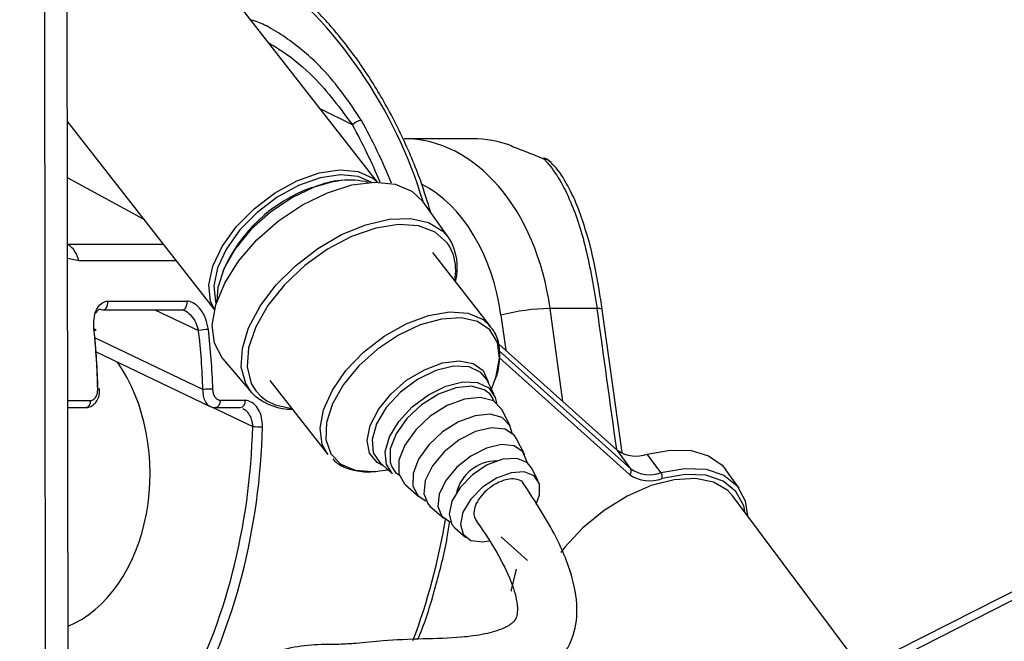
# Model space of a CAD drawing. Header units: millimetres. Extents: x 20 to 19631, y 28 to 16288.
# Tile 56 of 124: x 8907 to 9019, y 6499 to 6570. Entities that reach past the tile are written whole.
import ezdxf

# ---------------------------------------------------------------- set-up
doc = ezdxf.new("R2010")
doc.units = ezdxf.units.MM
doc.header["$LTSCALE"] = 2
doc.layers.add('COMPONENT_GEOMETRY', color=7, linetype='Continuous')
doc.styles.add('SLDTEXTSTYLE0', font='TXT', dxfattribs={"width": 0.75})
doc.dimstyles.new('SLDDIMSTYLE1', dxfattribs={"dimtxt": 100, "dimasz": 6.604, "dimexe": 0, "dimexo": 0.0625, "dimgap": 25, "dimtad": 0, "dimtih": 1, "dimtoh": 1, "dimdec": 1, "dimrnd": 1e-09, "dimzin": 12, "dimdsep": 46, "dimtxsty": 'SLDTEXTSTYLE0', "dimsah": 1, "dimcen": 0.09, "dimadec": 0, "dimazin": 3, "dimtfac": 1, "dimtdec": 1, "dimtofl": 0, "dimtmove": 0, "dimatfit": 3, "dimfxl": 1, "dimfrac": 2, "dimtolj": 1, "dimtzin": 12, "dimarcsym": 0})

# ---------------------------------------------------------------- blocks, each defined once
blk = doc.blocks.new('_D_4')
at = {"layer": 'COMPONENT_GEOMETRY', "color": 7}
for p, q in [((10221.03, 6612.47), (10221.03, 4529.82)), ((10020.96, 4509.51), (9990.49, 4509.51)), ((9990.49, 4509.51), (9990.49, 4350.76)), ((10421.1, 4509.51), (10451.57, 4509.51)), ((10451.57, 4509.51), (10451.57, 4350.76)), ((9990.49, 4350.76), (10020.96, 4350.76)), ((10451.57, 4350.76), (10421.1, 4350.76)), ((10221.03, 2118.49), (10221.03, 4201.14)), ((6365.47, 2118.49), (10227.38, 2118.49))]:
    blk.add_line(p, q, dxfattribs=at)
for points in [[(10221.03, 6612.47), (10220.01, 6605.86), (10222.04, 6605.86)], [(10221.03, 2118.49), (10222.04, 2125.1), (10220.01, 2125.1)]]:
    blk.add_solid(points, dxfattribs=at)
at = {"layer": 'COMPONENT_GEOMETRY', "color": 7, "char_height": 100, "attachment_point": 1, "style": 'SLDTEXTSTYLE0'}
for s, insert in [('7\'4.46"', (10020.96, 4479.66)), ('2247mm', (9948.25, 4330.05))]:
    blk.add_mtext(s, dxfattribs=dict(at, insert=insert))

msp = doc.modelspace()

# ---------------------------------------------------------------- linework, layer by layer
at = {"color": 8, "linetype": 'Continuous', "lineweight": 25}
for p, q in [((8986.97, 6486.86), (9234.16, 6612.47)), ((8909.75, 6441.74), (8909.56, 6587.83)), ((8944.63, 6557.66), (8940.97, 6559.5)), ((8920.83, 6546.94), (8912.17, 6551.63)), ((8912.19, 6544.08), (8912.19, 6544.08)), ((8912.19, 6544.08), (8923.07, 6544.08)), ((8956.12, 6542.87), (8955.7, 6543.84)), ((8913.45, 6542.17), (8912.19, 6542.47)), ((8924.57, 6542.17), (8913.45, 6542.17)), ((8922.14, 6536.61), (8927.1, 6534.24)), ((8968.58, 6526.18), (8967.14, 6536.75)), ((8961.53, 6535.99), (8962.08, 6532)), ((8927.6, 6527.54), (8915.29, 6533.42)), ((8961.33, 6531.93), (8976.33, 6518.49)), ((8976.2, 6517.85), (8961.36, 6531.14)), ((8933.61, 6527.38), (8934.19, 6526.76)), ((8934.19, 6526.76), (8934.89, 6526.25)), ((8912.21, 6526.28), (8914.79, 6526.28)), ((8928.59, 6525.55), (8933.27, 6523.32))]:
    msp.add_line(p, q, dxfattribs=at)
at = {"color": 7, "linetype": 'Continuous', "lineweight": 25}
for p, q in [((9232.26, 6612.47), (8990.18, 6489.45)), ((8912.32, 6446.56), (8912.11, 6602.99)), ((8947.49, 6551.16), (8928.89, 6574.93)), ((8912.17, 6558.01), (8928.91, 6536.62)), ((8958.3, 6556.09), (8950.51, 6556.09)), ((8955.62, 6544.8), (8952.69, 6548.89)), ((8960.4, 6534.67), (8953.79, 6543.12)), ((8916.21, 6536.61), (8925.24, 6536.61)), ((8916.76, 6537.58), (8925.79, 6537.58)), ((8925.24, 6536.61), (8925.25, 6536.61)), ((8972.49, 6536.75), (8967.14, 6536.75)), ((8975.34, 6520.36), (8973.08, 6536.65)), ((8961.3, 6532.7), (8974.83, 6520.58)), ((8915.43, 6531.81), (8928.42, 6525.61)), ((8929.86, 6531.02), (8933.13, 6527.2)), ((8960.76, 6526.97), (8959.88, 6528.7)), ((8915.85, 6527.56), (8915.86, 6527.56)), ((8935.21, 6528.57), (8941.82, 6520.12)), ((8960.45, 6527.58), (8960.81, 6528.49)), ((8933.57, 6526.75), (8933.13, 6527.2)), ((8912.21, 6525.47), (8914.22, 6525.47)), ((8929.03, 6525.47), (8931.86, 6525.47)), ((8932.43, 6526.28), (8929.6, 6526.28)), ((8962.58, 6523.41), (8961.64, 6525.25)), ((8964.28, 6520.09), (8963.33, 6521.93)), ((8976.33, 6518.49), (8974.83, 6520.58)), ((8979.75, 6518.07), (8978.19, 6520.17)), ((8947.74, 6519.2), (8949.21, 6517.93)), ((8965.78, 6517.14), (8965.03, 6518.62)), ((8947.3, 6518.2), (8947.72, 6518.25)), ((8947.72, 6518.25), (8948.7, 6518.38)), ((8988.66, 6516.28), (8987.17, 6518.37)), ((8950.67, 6516.66), (8952.23, 6515.3)), ((9002.63, 6495.78), (8987.96, 6515.37)), ((8953.48, 6514.22), (8955.04, 6512.86)), ((8989.37, 6513.48), (8989.24, 6514.1)), ((8956.29, 6511.78), (8957.54, 6510.69)), ((8961.57, 6510.75), (8964.56, 6508.07))]:
    msp.add_line(p, q, dxfattribs=at)
at = {"color": 7, "linetype": 'Continuous', "lineweight": 25, "flags": 128}
for points in [[(8966.39, 6553.82), (8966.48, 6553.88), (8966.5, 6553.88)], [(8928.92, 6536.65), (8928.48, 6537.6), (8928.29, 6539.46), (8928.73, 6541.58), (8929.78, 6543.82), (8931.38, 6546.05), (8933.42, 6548.12), (8935.77, 6549.91), (8938.3, 6551.3), (8940.83, 6552.2), (8943.21, 6552.56), (8945.3, 6552.36), (8946.95, 6551.6), (8947.46, 6551.16)], [(8929.86, 6531.02), (8929.79, 6531.12), (8928.91, 6532.8), (8928.66, 6534.85), (8929.06, 6537.18), (8930.08, 6539.66), (8931.67, 6542.16), (8933.75, 6544.56), (8936.22, 6546.73), (8938.94, 6548.55), (8941.77, 6549.95), (8944.57, 6550.83), (8947.19, 6551.16), (8949.51, 6550.93), (8951.39, 6550.13), (8952.69, 6548.89)], [(8946.76, 6551.15), (8945.27, 6551.8), (8943.26, 6552), (8940.95, 6551.65), (8938.5, 6550.78), (8936.07, 6549.43), (8933.79, 6547.71), (8931.82, 6545.71), (8930.28, 6543.55), (8929.26, 6541.39), (8928.83, 6539.34), (8929.03, 6537.55), (8929.1, 6537.32)], [(8940.04, 6550.55), (8942.45, 6551.21), (8943.04, 6551.3)], [(8940.28, 6550.57), (8937.73, 6549.38), (8935.28, 6547.74), (8933.09, 6545.78), (8931.3, 6543.6), (8930.01, 6541.34), (8929.31, 6539.16), (8929.2, 6537.61)], [(8955.7, 6543.84), (8955.43, 6544.24), (8954.06, 6545.47), (8952.17, 6546.18), (8949.87, 6546.33), (8947.28, 6545.92), (8944.54, 6544.96), (8941.8, 6543.51), (8939.21, 6541.65), (8936.9, 6539.47), (8934.99, 6537.1), (8933.61, 6534.66), (8932.8, 6532.29), (8932.63, 6530.1), (8933.1, 6528.23), (8933.61, 6527.38)], [(8916.02, 6536.65), (8916.17, 6536.61), (8916.21, 6536.61)], [(8915.21, 6534.24), (8915.3, 6534.26), (8915.37, 6534.29), (8915.41, 6534.31), (8915.43, 6534.33), (8915.41, 6534.34), (8915.36, 6534.36), (8915.29, 6534.36), (8915.19, 6534.37)], [(8949.21, 6517.93), (8948.5, 6518.99), (8948.37, 6520.45), (8948.85, 6522.15), (8949.91, 6523.9), (8951.44, 6525.55), (8953.29, 6526.94), (8955.27, 6527.92)], [(8960.27, 6527.02), (8959.65, 6527.51), (8958.2, 6527.9), (8956.39, 6527.73), (8954.42, 6526.99), (8952.49, 6525.78), (8950.83, 6524.22), (8949.6, 6522.49), (8948.94, 6520.77), (8948.93, 6519.24), (8949.11, 6518.71)], [(8955.27, 6527.92), (8957.2, 6528.4), (8958.89, 6528.33), (8960.16, 6527.72), (8960.9, 6526.63), (8961.04, 6525.99)], [(8961.64, 6525.25), (8961.61, 6525.3), (8960.68, 6526.23), (8959.23, 6526.63), (8957.41, 6526.45), (8955.43, 6525.71), (8953.5, 6524.5), (8951.83, 6522.93), (8950.59, 6521.19), (8949.93, 6519.47), (8949.92, 6517.94), (8950.55, 6516.77), (8950.67, 6516.66)], [(8934.89, 6526.25), (8935.83, 6525.79), (8937.71, 6525.37)], [(8962.83, 6522.57), (8962.56, 6523.45), (8961.68, 6524.33), (8960.3, 6524.71), (8958.59, 6524.54), (8956.72, 6523.84), (8954.9, 6522.7), (8953.32, 6521.22), (8952.16, 6519.58), (8951.54, 6517.95), (8951.52, 6516.51), (8952.12, 6515.41), (8952.98, 6514.86)], [(8963.33, 6521.93), (8963.09, 6522.31), (8962.01, 6523.01), (8960.47, 6523.16), (8958.65, 6522.74), (8956.78, 6521.79), (8955.07, 6520.43), (8953.73, 6518.82), (8952.93, 6517.16), (8952.76, 6515.65), (8953.24, 6514.46), (8953.48, 6514.22)], [(8964.51, 6519.24), (8964.5, 6519.33), (8964.05, 6520.44), (8963.04, 6521.1), (8961.6, 6521.25), (8959.89, 6520.85), (8958.13, 6519.95), (8956.53, 6518.68), (8955.28, 6517.17), (8954.52, 6515.62), (8954.37, 6514.2), (8954.82, 6513.09), (8955.81, 6512.43)], [(8965.03, 6518.62), (8964.53, 6519.22), (8963.34, 6519.69), (8961.75, 6519.59), (8959.99, 6518.94), (8958.29, 6517.81), (8956.88, 6516.37), (8955.96, 6514.81), (8955.63, 6513.34), (8955.96, 6512.15), (8956.29, 6511.78)], [(8978.19, 6520.17), (8980.82, 6520.64), (8983.19, 6520.58), (8985.19, 6519.99), (8986.72, 6518.9), (8987.17, 6518.37)], [(8965.55, 6514.47), (8965.92, 6515.52), (8965.92, 6516.79), (8965.31, 6517.71), (8964.19, 6518.16), (8962.69, 6518.06), (8961.03, 6517.45), (8959.43, 6516.39), (8958.1, 6515.03), (8957.22, 6513.55), (8956.92, 6512.16), (8957.23, 6511.04), (8958.11, 6510.35), (8959.45, 6510.17), (8960.2, 6510.28)], [(8979.75, 6518.07), (8982.48, 6518.55), (8984.92, 6518.45), (8986.94, 6517.77), (8988.45, 6516.56), (8989.36, 6514.86), (8989.63, 6513.14)], [(8987.96, 6515.37), (8987.37, 6516.01), (8985.76, 6516.97), (8983.69, 6517.39), (8981.27, 6517.26), (8978.64, 6516.59), (8975.93, 6515.4), (8973.29, 6513.76), (8970.87, 6511.76), (8968.78, 6509.52), (8968.37, 6508.98)], [(8962.73, 6504.55), (8962.74, 6504.73), (8963.3, 6507.06)]]:
    msp.add_lwpolyline(points, dxfattribs=at)
at = {"color": 8, "linetype": 'Continuous', "lineweight": 25, "flags": 128}
for points in [[(8933.13, 6527.2), (8932.48, 6528.2), (8931.97, 6530.06), (8932.09, 6532.22), (8932.81, 6534.57), (8934.11, 6537.01), (8935.91, 6539.4), (8938.14, 6541.63), (8940.67, 6543.59), (8943.38, 6545.17), (8946.14, 6546.3), (8948.8, 6546.93), (8951.23, 6547.01), (8953.31, 6546.54), (8954.94, 6545.56), (8955.62, 6544.8)], [(8916.21, 6536.61), (8916.32, 6536.62), (8916.46, 6536.69), (8916.58, 6536.81), (8916.68, 6536.97), (8916.75, 6537.16), (8916.77, 6537.37), (8916.76, 6537.58)], [(8925.25, 6536.61), (8925.35, 6536.62), (8925.49, 6536.69), (8925.61, 6536.81), (8925.71, 6536.97), (8925.77, 6537.16), (8925.8, 6537.37), (8925.79, 6537.58)], [(8941.82, 6520.12), (8941.19, 6521.28), (8940.94, 6523.12), (8941.33, 6525.22), (8942.34, 6527.46), (8943.89, 6529.69), (8945.9, 6531.78), (8948.24, 6533.59), (8950.75, 6535.02), (8953.29, 6535.97), (8955.69, 6536.37), (8957.81, 6536.22), (8959.5, 6535.51), (8960.4, 6534.67)], [(8960.81, 6528.49), (8961.01, 6529.06), (8961.39, 6531.11), (8961.14, 6532.9), (8960.29, 6534.31), (8958.88, 6535.26), (8957.01, 6535.68), (8954.79, 6535.56), (8952.36, 6534.9)], [(8952.36, 6534.9), (8949.88, 6533.73), (8947.49, 6532.14), (8945.36, 6530.22), (8943.61, 6528.1), (8942.35, 6525.9), (8941.67, 6523.77), (8941.6, 6521.83), (8942.15, 6520.22), (8943.29, 6519.03), (8944.94, 6518.34), (8947, 6518.18), (8947.3, 6518.2)], [(8948.16, 6518.84), (8947.45, 6519.22), (8946.59, 6520.27), (8946.31, 6521.71), (8946.65, 6523.42), (8947.58, 6525.24), (8949, 6527.01), (8950.8, 6528.58), (8952.82, 6529.79), (8954.88, 6530.56), (8956.79, 6530.8), (8958.38, 6530.5), (8959.52, 6529.69), (8960.09, 6528.42), (8960.12, 6528.24)], [(8959.88, 6528.7), (8959.25, 6529.48), (8957.91, 6530.12), (8956.14, 6530.19), (8954.11, 6529.69), (8952.03, 6528.66), (8950.09, 6527.21), (8948.48, 6525.47), (8947.37, 6523.63), (8946.86, 6521.85), (8947, 6520.32), (8947.74, 6519.2)], [(8960.75, 6526.19), (8960.58, 6526.58), (8960.27, 6527.02)], [(8949.11, 6518.71), (8949.55, 6518.08), (8949.97, 6517.76)], [(8989.24, 6514.1), (8989.19, 6514.3), (8988.31, 6515.93), (8986.85, 6517.11), (8984.89, 6517.76), (8982.54, 6517.86), (8979.91, 6517.39)]]:
    msp.add_lwpolyline(points, dxfattribs=at)
at = {"color": 8, "linetype": 'Continuous', "lineweight": 25}
for centre, radius, start, end in [((8901.45, 6533.48), 53.5, 16.7804, 52.3268), ((8966.18, 6552.36), 1.48, 42.7912, 81.7738), ((8972.64, 6535.92), 0.849, 58.7881, 100.3715), ((8915.69, 6526.52), 1.05, 80.6899, 93.4895), ((8914.07, 6526.18), 0.73, 282.464, 7.6907), ((8928.87, 6526.18), 0.73, 282.4546, 7.6918), ((8931.7, 6526.18), 0.73, 282.464, 7.6907), ((8884.39, 6524.39), 71.79, 339.2453, 350.6498)]:
    msp.add_arc(centre, radius, start, end, dxfattribs=at)
at = {"color": 7, "linetype": 'Continuous', "lineweight": 25}
for centre, radius, start, end in [((8945.91, 6556.41), 1.79, 98.1627, 135.7668), ((8958.3, 6543.73), 12.36, 68.9808, 90.0143), ((8965.79, 6552.01), 2, 42.9756, 69.3308), ((8944.19, 6541.62), 9.77, 76.6029, 113.6187), ((8945.91, 6534.1), 17.46, 109.6188, 156.842), ((8950.25, 6541.45), 6.33, 345.1002, 31.9835), ((8910.68, 6541.71), 2.81, 9.4372, 57.6143), ((8949.9, 6541.04), 6.49, 350.1043, 16.4211), ((8967.5, 6513.06), 23.7, 90.8694, 104.5731), ((8928.4, 6528.03), 6.34, 91.5951, 101.7559), ((8929.12, 6495.48), 32.1, 90.7067, 92.7098), ((8937.81, 6532.1), 6.82, 231.612, 269.8514), ((8934.33, 6543.76), 20.47, 267.0107, 270.1516), ((8976.91, 6523.56), 3.62, 235.1587, 290.8405), ((8961.13, 6514.6), 4.81, 90.6803, 165.4224), ((8975.9, 6518.24), 0.497, 307.4697, 29.7534), ((8978.48, 6521.13), 3.99, 235.1587, 290.8405), ((8978.44, 6521.52), 3.69, 235.1587, 290.8405), ((8979.03, 6517.55), 0.885, 349.5394, 35.5922)]:
    msp.add_arc(centre, radius, start, end, dxfattribs=at)
at = {"color": 8, "linetype": 'Continuous', "lineweight": 25}
for centre, major_axis, ratio, start_param, end_param in [((8915.34, 6525.57), (-5.48, 55.87), 0.698501, 5.115808, 5.265691), ((8914.77, 6525.51), (-5.48, 55.07), 0.698328, 5.126303, 5.264744), ((8947.65, 6532.11), (0.12, 20), 0.707087, 4.912275, 5.937309), ((8928.68, 6533.1), (-54.8, 386.22), 0.112522, 4.664275, 4.705889)]:
    msp.add_ellipse(centre, major_axis=major_axis, ratio=ratio, start_param=start_param, end_param=end_param, dxfattribs=at)
at = {"color": 7, "linetype": 'Continuous', "lineweight": 25}
for centre, major_axis, ratio, start_param, end_param in [((8950.48, 6532.09), (0.12, 24), 0.707093, 4.911548, 6.288722), ((8876.68, 6525.57), (0.45, 56), 0.695649, 4.753851, 4.875804), ((8888.52, 6525.57), (-0.48, 56), 0.718516, 4.742078, 4.864031), ((8877.26, 6525.56), (0.45, 55.2), 0.695482, 4.753929, 4.875882), ((8887.96, 6525.56), (-0.48, 55.2), 0.718681, 4.741984, 4.863937), ((8908.5, 6518.05), (-0.16, 18.2), 0.718681, 3.419649, 5.471349), ((8893.62, 6525.56), (-0.48, 55.2), 0.718681, 4.049716, 4.665426), ((8894.17, 6525.57), (-0.48, 56), 0.718516, 4.04981, 4.66552)]:
    msp.add_ellipse(centre, major_axis=major_axis, ratio=ratio, start_param=start_param, end_param=end_param, dxfattribs=at)
for points, knots in [([(8953.55, 6547.7), (8953.18, 6548.89), (8952.26, 6551.91), (8950.3, 6556.45), (8947.77, 6561.27), (8944.86, 6565.68), (8941.63, 6569.63), (8938.23, 6573.01), (8935.81, 6574.82), (8934.66, 6575.67)], [0, 0, 0, 0, 0.099454, 0.251927, 0.404456, 0.557011, 0.709527, 0.86191, 1, 1, 1, 1]), ([(8962.73, 6555.27), (8963.32, 6555.04), (8964.42, 6554.61), (8965.77, 6554.07), (8966.39, 6553.82)], [0, 0, 0, 0, 0.538139, 1, 1, 1, 1]), ([(8966.39, 6553.82), (8966.47, 6553.75), (8967.58, 6552.59), (8969.37, 6549.63), (8971.31, 6543.8), (8972.1, 6539.11), (8972.49, 6536.75)], [0, 0, 0, 0, 0.024677, 0.367477, 0.682495, 1, 1, 1, 1]), ([(8971.26, 6545.46), (8970.97, 6546.37), (8970.37, 6548.31), (8969.15, 6550.81), (8968.11, 6552.54), (8967.35, 6553.23), (8967.23, 6553.34)], [0, 0, 0, 0, 0.2779543, 0.5999468, 0.9358454, 1, 1, 1, 1]), ([(8973.07, 6536.63), (8972.96, 6537.41), (8972.69, 6539.32), (8972.11, 6542.21), (8971.62, 6544.4), (8971.28, 6545.39), (8971.26, 6545.46)], [0, 0, 0, 0, 0.242293, 0.598367, 0.969141, 1, 1, 1, 1]), ([(8915.19, 6534.37), (8915.17, 6534.77), (8915.14, 6535.58), (8915.43, 6536.63), (8915.94, 6537.34), (8916.44, 6537.57), (8916.72, 6537.58), (8916.76, 6537.58)], [0, 0, 0, 0, 0.256919, 0.513405, 0.754499, 0.960356, 1, 1, 1, 1]), ([(8916.02, 6536.65), (8915.99, 6536.65), (8915.83, 6536.64), (8915.66, 6536.57), (8915.47, 6536.41), (8915.41, 6536.28), (8915.37, 6536.19)], [0, 0, 0, 0, 0.10756, 0.551495, 0.673968, 1, 1, 1, 1]), ([(8925.25, 6536.59), (8925.32, 6536.61), (8925.39, 6536.62), (8925.52, 6536.53), (8925.53, 6536.53)], [0, 0, 0, 0, 0.950444, 1, 1, 1, 1]), ([(8928.22, 6534.37), (8928.14, 6534.77), (8927.99, 6535.58), (8927.41, 6536.63), (8926.69, 6537.34), (8926.11, 6537.57), (8925.83, 6537.58), (8925.79, 6537.58)], [0, 0, 0, 0, 0.256919, 0.513405, 0.754499, 0.960356, 1, 1, 1, 1]), ([(8960.67, 6528.24), (8960.73, 6528.36), (8961.16, 6529.2), (8961.45, 6530.74), (8961.41, 6532.64), (8960.93, 6534.08), (8960.34, 6534.66), (8960.13, 6534.87)], [0, 0, 0, 0, 0.047466, 0.331912, 0.616536, 0.865116, 1, 1, 1, 1]), ([(8914.22, 6525.48), (8914.38, 6525.49), (8914.72, 6525.51), (8915.18, 6525.81), (8915.56, 6526.26), (8915.82, 6526.87), (8915.84, 6527.33), (8915.84, 6527.56)], [0, 0, 0, 0, 0.168961, 0.354165, 0.55085, 0.775945, 1, 1, 1, 1]), ([(8914.79, 6526.28), (8914.83, 6526.28), (8914.97, 6526.29), (8915.21, 6526.41), (8915.44, 6526.71), (8915.6, 6527.11), (8915.61, 6527.42), (8915.62, 6527.57)], [0, 0, 0, 0, 0.092764, 0.303377, 0.529018, 0.764291, 1, 1, 1, 1]), ([(8929.6, 6526.28), (8929.55, 6526.28), (8929.41, 6526.29), (8929.18, 6526.41), (8928.94, 6526.71), (8928.77, 6527.11), (8928.74, 6527.42), (8928.72, 6527.57)], [0, 0, 0, 0, 0.092764, 0.303377, 0.529018, 0.764291, 1, 1, 1, 1]), ([(8928.42, 6525.63), (8928.46, 6525.6), (8928.64, 6525.48), (8928.86, 6525.48), (8929.03, 6525.47)], [0, 0, 0, 0, 0.22213, 1, 1, 1, 1]), ([(8934.39, 6523.29), (8934.37, 6523.64), (8934.34, 6524.33), (8933.97, 6525.25), (8933.43, 6525.93), (8932.87, 6526.24), (8932.54, 6526.27), (8932.43, 6526.28)], [0, 0, 0, 0, 0.229596, 0.458557, 0.683898, 0.89784, 1, 1, 1, 1]), ([(8942.38, 6519.62), (8942.67, 6519.35), (8943.38, 6518.71), (8944.98, 6518.26), (8946.36, 6518.07), (8947.19, 6518.21), (8947.29, 6518.23)], [0, 0, 0, 0, 0.24087, 0.589004, 0.949488, 1, 1, 1, 1]), ([(8933.22, 6486.35), (8933.24, 6486.87), (8933.29, 6487.78), (8933.92, 6489.18), (8935.65, 6490.55), (8938.46, 6491.21), (8941.68, 6491.82), (8944.53, 6492.25), (8947.39, 6492.14), (8950.43, 6491.99), (8953.66, 6492.08), (8957.19, 6492.43), (8961.07, 6492.93), (8964.16, 6493.83), (8966.37, 6495.04), (8967.75, 6496.16), (8968.79, 6497.42), (8969.85, 6499.35), (8970.43, 6502.39), (8969.68, 6506.68), (8967.48, 6511.7), (8965.2, 6515.16), (8963.92, 6517.12)], [0, 0, 0, 0, 0.022114, 0.038898, 0.072368, 0.146112, 0.207471, 0.244247, 0.286127, 0.338205, 0.395148, 0.456563, 0.515372, 0.570689, 0.597552, 0.623298, 0.646213, 0.667452, 0.719434, 0.785484, 0.878679, 1, 1, 1, 1]), ([(8964.12, 6516.77), (8964.11, 6516.8), (8964.03, 6517.04), (8963.56, 6517.27), (8962.78, 6517.4), (8961.81, 6517.21), (8960.8, 6516.74), (8959.86, 6516.05), (8959.1, 6515.21), (8958.58, 6514.32), (8958.43, 6513.5), (8958.47, 6512.94), (8958.66, 6512.77), (8958.69, 6512.74)], [0, 0, 0, 0, 0.014952, 0.121625, 0.228834, 0.338123, 0.443719, 0.553788, 0.658935, 0.767914, 0.87413, 0.981045, 1, 1, 1, 1]), ([(8958.64, 6512.71), (8959.4, 6511.61), (8960.85, 6509.48), (8962.43, 6506.41), (8963.27, 6504.05), (8963.46, 6502.54), (8963.36, 6501.72), (8963.18, 6501.32), (8962.96, 6501.06), (8962.72, 6500.84), (8962.35, 6500.59), (8961.36, 6500.09), (8959.53, 6499.61), (8956.58, 6499.2), (8952.54, 6499.14), (8948.33, 6498.96), (8945.37, 6498.63), (8943.15, 6498.48), (8940.82, 6498.52), (8938, 6498.27), (8934.86, 6497.38), (8932.24, 6496.31), (8930.03, 6494.82), (8928.17, 6492.87), (8926.68, 6489.91), (8926.5, 6487.55), (8926.42, 6486.34)], [0, 0, 0, 0, 0.081486, 0.156453, 0.209812, 0.236252, 0.25203, 0.260861, 0.264637, 0.269364, 0.275859, 0.284673, 0.321191, 0.366568, 0.438207, 0.515031, 0.575326, 0.614341, 0.653061, 0.706238, 0.760366, 0.814827, 0.849626, 0.893233, 0.94525, 1, 1, 1, 1]), ([(8952.08, 6499.09), (8952.16, 6499.27), (8952.97, 6501.16), (8954.11, 6505.04), (8955.25, 6509.36), (8955.63, 6511.92), (8955.72, 6512.53)], [0, 0, 0, 0, 0.043627, 0.456931, 0.870213, 1, 1, 1, 1])]:
    msp.add_open_spline(points, degree=3, knots=knots, dxfattribs=at)
at = {"color": 8, "linetype": 'Continuous', "lineweight": 25}
for points, knots in [([(8945.66, 6558.18), (8944.28, 6560.23), (8942.03, 6563.57), (8938.19, 6566.85), (8935.65, 6568.52), (8934.09, 6569.33), (8933.31, 6569.55), (8933.04, 6569.63)], [0, 0, 0, 0, 0.436785, 0.711847, 0.851644, 0.948287, 1, 1, 1, 1]), ([(8935.06, 6567.04), (8935.6, 6566.72), (8937.47, 6565.57), (8941, 6562.61), (8943.25, 6559.54), (8944.63, 6557.66)], [0, 0, 0, 0, 0.13331, 0.468151, 1, 1, 1, 1]), ([(8925.53, 6536.52), (8925.54, 6536.52), (8925.59, 6536.5), (8925.86, 6536.33), (8926.32, 6535.92), (8926.83, 6535.14), (8927.01, 6534.54), (8927.1, 6534.24)], [0, 0, 0, 0, 0.01797, 0.069973, 0.360272, 0.678315, 1, 1, 1, 1]), ([(8927.6, 6527.54), (8927.6, 6527.3), (8927.6, 6526.81), (8927.82, 6526.18), (8928.12, 6525.76), (8928.36, 6525.67), (8928.44, 6525.63)], [0, 0, 0, 0, 0.285498, 0.574051, 0.856135, 1, 1, 1, 1]), ([(8932.14, 6525.36), (8932.23, 6525.32), (8932.49, 6525.2), (8932.85, 6524.74), (8933.17, 6524.08), (8933.24, 6523.57), (8933.27, 6523.32)], [0, 0, 0, 0, 0.13958, 0.421578, 0.710323, 1, 1, 1, 1])]:
    msp.add_open_spline(points, degree=3, knots=knots, dxfattribs=at)

# ---------------------------------------------------------------- dimensions: what is measured, and where the dimension line sits
at = {"layer": 'COMPONENT_GEOMETRY', "color": 7}
dim = msp.add_linear_dim(base=(10221.03, 6612.47), p1=(6362.93, 2118.49), p2=(11463.96, 6612.47), angle=90, dimstyle='SLDDIMSTYLE1', dxfattribs=at)
dim.commit()
dim.dimension.update_dxf_attribs({"geometry": '_D_4', "text_midpoint": (10221.03, 4365.48), "dimtype": 160})

doc.saveas('drawing.dxf')
